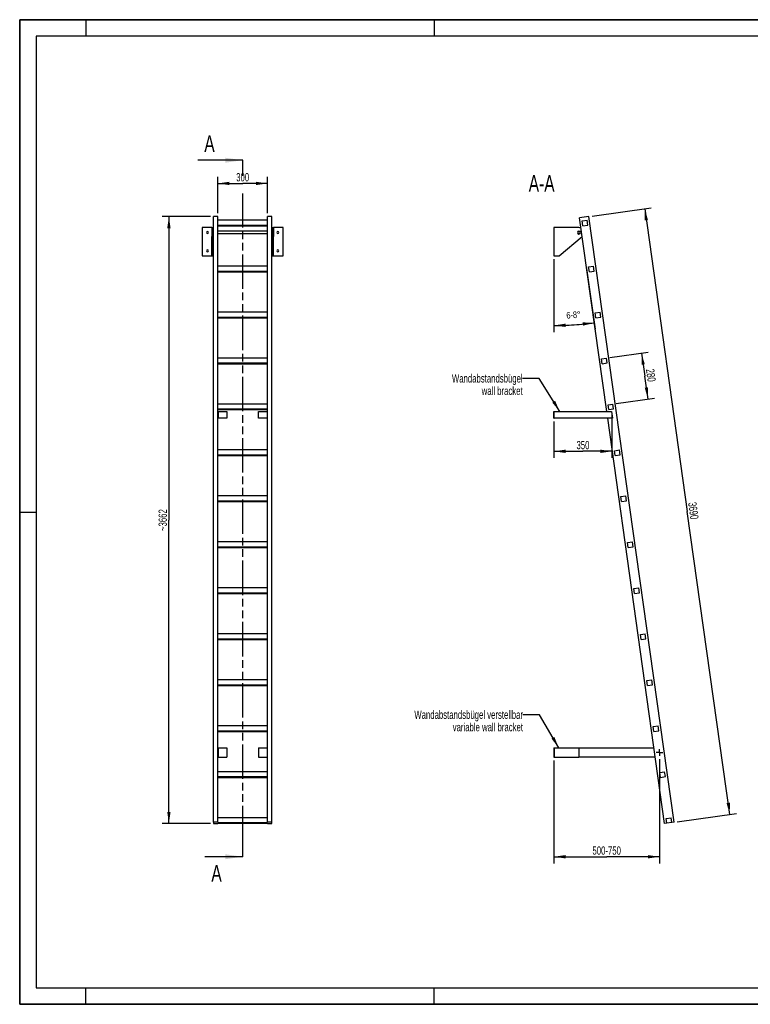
# Model space of a CAD drawing. Header units: millimetres. Extents: x 0 to 8400, y 0 to 5940.
# Tile 1 of 2: x 0 to 4408, y 0 to 5940. Entities that reach past the tile are written whole.
import ezdxf

# ---------------------------------------------------------------- set-up
doc = ezdxf.new("R2010")
doc.units = ezdxf.units.MM
doc.header["$LTSCALE"] = 462
doc.linetypes.add('CENTER', pattern=[0.6, 0.375, -0.075, 0.075, -0.075])
doc.linetypes.add('PHANTOM', pattern=[0.8, 0.45, -0.05, 0.1, -0.05, 0.1, -0.05])
doc.layers.get('0').update_dxf_attribs({"linetype": 'CONTINUOUS'})
for name, color, linetype in [('005_AXIS', 7, 'CONTINUOUS'), ('050_DIMENSIONING', 7, 'CONTINUOUS'), ('053_NOTES', 7, 'CONTINUOUS'), ('HATCHING_BL0', 7, 'CONTINUOUS')]:
    doc.layers.add(name, color=color, linetype=linetype)
doc.styles.get("Standard").update_dxf_attribs({"font": 'txt', "width": 0.7})
doc.dimstyles.new('DIMSTYLE_1', dxfattribs={"dimtxt": 50, "dimasz": 70, "dimexe": 2, "dimexo": 1, "dimtad": 1, "dimdec": 1, "dimtxsty": 'Standard', "dimblk": '_FILLED', "dimblk1": '_FILLED', "dimblk2": '_FILLED', "dimcen": 0.09, "dimazin": 2, "dimtp": 0.5, "dimtm": 0.5, "dimtfac": 1, "dimtdec": 1, "dimtofl": 0, "dimtmove": 0, "dimatfit": 3, "dimldrblk": '_FILLED', "dimfxl": 1, "dimtolj": 1, "dimarcsym": 0})
doc.dimstyles.new('DIMSTYLE_2', dxfattribs={"dimtxt": 40, "dimasz": 70, "dimexe": 2, "dimexo": 1, "dimgap": 2, "dimtad": 1, "dimdec": 1, "dimtxsty": 'Standard', "dimblk": '_FILLED', "dimblk1": '_FILLED', "dimblk2": '_FILLED', "dimcen": 0.09, "dimazin": 2, "dimtp": 0.5, "dimtm": 0.5, "dimtfac": 1, "dimtdec": 1, "dimtofl": 0, "dimtmove": 0, "dimatfit": 3, "dimldrblk": '_FILLED', "dimfxl": 1, "dimtolj": 1, "dimarcsym": 0})
doc.dimstyles.new('DIMSTYLE_3', dxfattribs={"dimtxt": 50, "dimasz": 70, "dimexe": 2, "dimexo": 1, "dimtad": 1, "dimdec": 1, "dimtxsty": 'Standard', "dimblk": '_FILLED', "dimblk1": '_FILLED', "dimblk2": '_FILLED', "dimcen": 0.09, "dimazin": 2, "dimtp": 2, "dimtm": 2, "dimtfac": 1, "dimtdec": 1, "dimtofl": 0, "dimtmove": 0, "dimatfit": 3, "dimldrblk": '_FILLED', "dimfxl": 1, "dimtolj": 1, "dimarcsym": 0})
doc.dimstyles.new('DIMSTYLE_4', dxfattribs={"dimtxt": 50, "dimasz": 70, "dimexe": 2, "dimexo": 1, "dimtad": 1, "dimdec": 0, "dimtxsty": 'Standard', "dimblk": '_FILLED', "dimblk1": '_FILLED', "dimblk2": '_FILLED', "dimcen": 0.09, "dimazin": 2, "dimtp": 2, "dimtm": 2, "dimtfac": 1, "dimtdec": 0, "dimtofl": 0, "dimtmove": 0, "dimatfit": 3, "dimldrblk": '_FILLED', "dimfxl": 1, "dimtolj": 1, "dimarcsym": 0})
doc.dimstyles.new('DIMSTYLE_5', dxfattribs={"dimtxt": 50, "dimasz": 70, "dimexe": 2, "dimexo": 1, "dimtad": 1, "dimtxsty": 'Standard', "dimblk": '_FILLED', "dimblk1": '_FILLED', "dimblk2": '_FILLED', "dimcen": 0.09, "dimazin": 2, "dimtp": 0.5, "dimtm": 0.5, "dimtfac": 1, "dimtofl": 0, "dimtmove": 0, "dimatfit": 3, "dimldrblk": '_FILLED', "dimfxl": 1, "dimtolj": 1, "dimarcsym": 0})
doc.dimstyles.new('DIMSTYLE_6', dxfattribs={"dimtxt": 50, "dimasz": 70, "dimexe": 2, "dimexo": 1, "dimtad": 1, "dimtxsty": 'Standard', "dimblk": '_FILLED', "dimblk1": '_FILLED', "dimblk2": '_FILLED', "dimcen": 0.09, "dimazin": 2, "dimtp": 0.8, "dimtm": 0.8, "dimtfac": 1, "dimtofl": 0, "dimtmove": 0, "dimatfit": 3, "dimldrblk": '_FILLED', "dimfxl": 1, "dimtolj": 1, "dimarcsym": 0})
doc.dimstyles.get("Standard").update_dxf_attribs({"dimtxt": 50, "dimasz": 70, "dimexe": 2, "dimexo": 1, "dimtad": 1, "dimtxsty": 'Standard', "dimblk": '_FILLED', "dimblk1": '_FILLED', "dimblk2": '_FILLED', "dimcen": 0.09, "dimazin": 2, "dimtol": 1, "dimtp": 0.01, "dimtm": 0.01, "dimtfac": 1, "dimtofl": 0, "dimtmove": 0, "dimatfit": 3, "dimldrblk": '_FILLED', "dimfxl": 1, "dimtolj": 1, "dimarcsym": 0})

# ---------------------------------------------------------------- blocks, each defined once
blk = doc.blocks.new('_FILLED')
at = {"color": 0, "linetype": 'ByBlock'}
blk.add_solid([(0, 0), (-1, 0.143), (-1, -0.143)], dxfattribs=at)
blk = doc.blocks.new('*D2')
at = {"layer": '050_DIMENSIONING', "color": 2, "linetype": 'Continuous', "transparency": 16777216}
for p, q in [((1195.2, 4772.2), (1195.2, 4992.2)), ((1495.2, 4772.2), (1495.2, 4992.2)), ((1195.2, 4952.2), (1345.2, 4952.2)), ((1495.2, 4952.2), (1345.2, 4952.2))]:
    blk.add_line(p, q, dxfattribs=at)
at = {"layer": '050_DIMENSIONING', "color": 2, "linetype": 'Continuous', "transparency": 16777216, "xscale": 70, "yscale": 70, "zscale": 70, "rotation": 180}
blk.add_blockref('_FILLED', (1195.2, 4952.2), dxfattribs=at)
at = {"layer": '050_DIMENSIONING', "color": 2, "linetype": 'Continuous', "transparency": 16777216, "xscale": 70, "yscale": 70, "zscale": 70}
blk.add_blockref('_FILLED', (1495.2, 4952.2), dxfattribs=at)
at = {"layer": '050_DIMENSIONING', "color": 2, "linetype": 'Continuous', "transparency": 16777216, "insert": (1345.2, 5014.7), "char_height": 50, "width": 171.429, "attachment_point": 2, "line_spacing_factor": 0.9}
blk.add_mtext('300', dxfattribs=at)
blk = doc.blocks.new('*D3')
at = {"layer": '050_DIMENSIONING', "color": 2, "linetype": 'Continuous', "transparency": 16777216}
for p, q in [((3223.2, 4495.9), (3223.2, 4055)), ((3420.3, 4439.1), (3471.8, 4072.4))]:
    blk.add_line(p, q, dxfattribs=at)
for start, end in [(270, 274), (274, 278)]:
    blk.add_arc((3223.2, 5841.7), 1746.7, start, end, dxfattribs=at)
for points in [[(3292.9, 4106.4), (3223.2, 4095), (3293.3, 4086.4)], [(3397.9, 4093.8), (3466.3, 4112), (3395.6, 4113.6)]]:
    blk.add_solid(points, dxfattribs=at)
at = {"layer": '050_DIMENSIONING', "color": 2, "linetype": 'Continuous', "transparency": 16777216, "insert": (3339.4, 4179.1), "char_height": 40, "width": 177.143, "attachment_point": 2, "rotation": 4, "line_spacing_factor": 0.9}
blk.add_mtext('6-8\\fgdt;{\\W1.0;{\\fgdt;~}}', dxfattribs=at)
blk = doc.blocks.new('*D4')
at = {"layer": '050_DIMENSIONING', "color": 2, "linetype": 'Continuous', "transparency": 16777216}
for p, q in [((3453.7, 4754.9), (3810.1, 4805)), ((3770.5, 4799.5), (4027.3, 2972.4)), ((4284.1, 1145.4), (4027.3, 2972.4)), ((3967.2, 1100.9), (4323.7, 1151))]:
    blk.add_line(p, q, dxfattribs=at)
at = {"layer": '050_DIMENSIONING', "color": 2, "linetype": 'Continuous', "transparency": 16777216, "xscale": 70, "yscale": 70, "zscale": 70}
for p, rotation in [((3770.5, 4799.5), 98), ((4284.1, 1145.4), 278)]:
    blk.add_blockref('_FILLED', p, dxfattribs=dict(at, rotation=rotation))
at = {"layer": '050_DIMENSIONING', "color": 2, "linetype": 'Continuous', "transparency": 16777216, "insert": (4089.2, 2981.1), "char_height": 50, "width": 230.357, "attachment_point": 2, "rotation": 278, "line_spacing_factor": 0.9}
blk.add_mtext('3690', dxfattribs=at)
blk = doc.blocks.new('*D5')
at = {"layer": '050_DIMENSIONING', "color": 2, "linetype": 'Continuous', "transparency": 16777216}
for p, q in [((1150.2, 4752.2), (860.2, 4752.2)), ((900.2, 4752.2), (900.2, 2921.1)), ((900.2, 1090.1), (900.2, 2921.1)), ((1150.2, 1090.1), (860.2, 1090.1))]:
    blk.add_line(p, q, dxfattribs=at)
at = {"layer": '050_DIMENSIONING', "color": 2, "linetype": 'Continuous', "transparency": 16777216, "xscale": 70, "yscale": 70, "zscale": 70}
for p, rotation in [((900.2, 4752.2), 90), ((900.2, 1090.1), 270)]:
    blk.add_blockref('_FILLED', p, dxfattribs=dict(at, rotation=rotation))
at = {"layer": '050_DIMENSIONING', "color": 2, "linetype": 'Continuous', "transparency": 16777216, "insert": (837.7, 2921.1), "char_height": 50, "width": 289.286, "attachment_point": 2, "rotation": 90, "line_spacing_factor": 0.9}
blk.add_mtext('~3662', dxfattribs=at)
blk = doc.blocks.new('*D6')
at = {"layer": '050_DIMENSIONING', "color": 2, "linetype": 'Continuous', "transparency": 16777216}
for p, q in [((3223.2, 3516.1), (3223.2, 3296.1)), ((3573.2, 3557.5), (3573.2, 3296.1)), ((3223.2, 3336.1), (3398.2, 3336.1)), ((3573.2, 3336.1), (3398.2, 3336.1))]:
    blk.add_line(p, q, dxfattribs=at)
at = {"layer": '050_DIMENSIONING', "color": 2, "linetype": 'Continuous', "transparency": 16777216, "xscale": 70, "yscale": 70, "zscale": 70, "rotation": 180}
blk.add_blockref('_FILLED', (3223.2, 3336.1), dxfattribs=at)
at = {"layer": '050_DIMENSIONING', "color": 2, "linetype": 'Continuous', "transparency": 16777216, "xscale": 70, "yscale": 70, "zscale": 70}
blk.add_blockref('_FILLED', (3573.2, 3336.1), dxfattribs=at)
at = {"layer": '050_DIMENSIONING', "color": 2, "linetype": 'Continuous', "transparency": 16777216, "insert": (3398.2, 3398.6), "char_height": 50, "width": 166.071, "attachment_point": 2, "line_spacing_factor": 0.9}
blk.add_mtext('350', dxfattribs=at)
blk = doc.blocks.new('*D7')
at = {"layer": '050_DIMENSIONING', "color": 2, "linetype": 'Continuous', "transparency": 16777216}
for p, q in [((3223.2, 1470.2), (3223.2, 902.6)), ((3859.5, 1478.7), (3859.5, 902.6)), ((3223.2, 902.6), (3223.2, 850.1)), ((3859.5, 902.6), (3859.5, 850.1)), ((3223.2, 890.1), (3541.3, 890.1)), ((3859.5, 890.1), (3541.3, 890.1))]:
    blk.add_line(p, q, dxfattribs=at)
at = {"layer": '050_DIMENSIONING', "color": 2, "linetype": 'Continuous', "transparency": 16777216, "xscale": 70, "yscale": 70, "zscale": 70, "rotation": 180}
blk.add_blockref('_FILLED', (3223.2, 890.1), dxfattribs=at)
at = {"layer": '050_DIMENSIONING', "color": 2, "linetype": 'Continuous', "transparency": 16777216, "xscale": 70, "yscale": 70, "zscale": 70}
blk.add_blockref('_FILLED', (3859.5, 890.1), dxfattribs=at)
at = {"layer": '050_DIMENSIONING', "color": 2, "linetype": 'Continuous', "transparency": 16777216, "insert": (3541.3, 952.6), "char_height": 50, "width": 396.429, "attachment_point": 2, "line_spacing_factor": 0.9}
blk.add_mtext('500-750\\P ', dxfattribs=at)
blk = doc.blocks.new('*D8')
at = {"layer": '050_DIMENSIONING', "color": 2, "linetype": 'Continuous', "transparency": 16777216}
for p, q in [((3560, 3901.4), (3791.2, 3933.9)), ((3751.6, 3928.4), (3771.1, 3789.7)), ((3790.6, 3651.1), (3771.1, 3789.7)), ((3598.9, 3624.2), (3830.2, 3656.7))]:
    blk.add_line(p, q, dxfattribs=at)
at = {"layer": '050_DIMENSIONING', "color": 2, "linetype": 'Continuous', "transparency": 16777216, "xscale": 70, "yscale": 70, "zscale": 70}
for p, rotation in [((3751.6, 3928.4), 98), ((3790.6, 3651.1), 278)]:
    blk.add_blockref('_FILLED', p, dxfattribs=dict(at, rotation=rotation))
at = {"layer": '050_DIMENSIONING', "color": 2, "linetype": 'Continuous', "transparency": 16777216, "insert": (3833, 3798.4), "char_height": 50, "width": 176.786, "attachment_point": 2, "rotation": 278, "line_spacing_factor": 0.9}
blk.add_mtext('280', dxfattribs=at)
blk = doc.blocks.new('XSEC_FILLED')
at = {"color": 0, "linetype": 'ByBlock'}
blk.add_solid([(0, 0), (-1, 0.143), (-1, -0.143)], dxfattribs=at)
blk = doc.blocks.new('HATCHING_BL0', base_point=(1209.9, 2991.1))
at = {"layer": 'HATCHING_BL0', "color": 7, "linetype": 'PHANTOM'}
for p, q in [((1345.2, 4998.5), (1345.2, 5092.2)), ((1345.2, 990.1), (1345.2, 4892.1)), ((1345.2, 890.1), (1345.2, 990.1))]:
    blk.add_line(p, q, dxfattribs=at)
at = {"layer": 'HATCHING_BL0', "color": 7, "linetype": 'Continuous', "char_height": 100, "width": 128.571, "attachment_point": 1, "line_spacing_factor": 0.9}
for insert in [(1113.9, 5242.2), (1156.3, 840.1)]:
    blk.add_mtext('A', dxfattribs=dict(at, insert=insert))
at = {"layer": 'HATCHING_BL0', "color": 7, "linetype": 'Continuous'}
for points in [[(1345.2, 5092.2), (1074.6, 5092.2)], [(1345.2, 890.1), (1117.1, 890.1)]]:
    blk.add_leader(points, dimstyle='Standard', override={"dimasz": 105, "dimtad": 0, "dimldrblk": 'XSEC_FILLED'}, dxfattribs=at)

msp = doc.modelspace()

# ---------------------------------------------------------------- hatches: boundary and pattern name
at = {"linetype": 'Continuous'}
h = msp.add_hatch(dxfattribs=at)
h.set_pattern_fill('ANSI31', color=2, angle=90, style=0, pattern_type=2)
h.set_pattern_definition([(135, (3223.16, 4600.9), (-239.875, -239.875), [])])
edge = h.paths.add_edge_path()
edge.add_line((3934.028, 1096.19), (3904.32, 1092.015))
edge.add_line((3904.32, 1092.015), (3900.145, 1121.723))
edge.add_line((3900.145, 1121.723), (3929.853, 1125.899))
edge.add_line((3934.028, 1096.19), (3929.853, 1125.899))
edge = h.paths.add_edge_path()
edge.add_line((3397.73, 4696.591), (3393.555, 4726.299))
edge.add_line((3393.555, 4726.299), (3423.263, 4730.474))
edge.add_line((3427.438, 4700.766), (3423.263, 4730.474))
edge.add_line((3397.73, 4696.591), (3427.438, 4700.766))
edge = h.paths.add_edge_path()
edge.add_line((3436.698, 4419.316), (3432.523, 4449.024))
edge.add_line((3432.523, 4449.024), (3462.231, 4453.199))
edge.add_line((3466.407, 4423.491), (3462.231, 4453.199))
edge.add_line((3436.698, 4419.316), (3466.407, 4423.491))
edge = h.paths.add_edge_path()
edge.add_line((3475.667, 4142.041), (3471.492, 4171.749))
edge.add_line((3471.492, 4171.749), (3501.2, 4175.924))
edge.add_line((3505.375, 4146.216), (3501.2, 4175.924))
edge.add_line((3475.667, 4142.041), (3505.375, 4146.216))
edge = h.paths.add_edge_path()
edge.add_line((3514.635, 3864.766), (3510.46, 3894.474))
edge.add_line((3510.46, 3894.474), (3540.168, 3898.649))
edge.add_line((3544.343, 3868.941), (3540.168, 3898.649))
edge.add_line((3514.635, 3864.766), (3544.343, 3868.941))
edge = h.paths.add_edge_path()
edge.add_line((3553.604, 3587.491), (3549.429, 3617.199))
edge.add_line((3549.429, 3617.199), (3579.137, 3621.374))
edge.add_line((3583.312, 3591.666), (3579.137, 3621.374))
edge.add_line((3553.604, 3587.491), (3583.312, 3591.666))
edge = h.paths.add_edge_path()
edge.add_line((3592.572, 3310.216), (3588.397, 3339.924))
edge.add_line((3588.397, 3339.924), (3618.105, 3344.099))
edge.add_line((3622.28, 3314.391), (3618.105, 3344.099))
edge.add_line((3592.572, 3310.216), (3622.28, 3314.391))
edge = h.paths.add_edge_path()
edge.add_line((3631.541, 3032.941), (3627.366, 3062.649))
edge.add_line((3627.366, 3062.649), (3657.074, 3066.824))
edge.add_line((3661.249, 3037.116), (3657.074, 3066.824))
edge.add_line((3631.541, 3032.941), (3661.249, 3037.116))
edge = h.paths.add_edge_path()
edge.add_line((3670.509, 2755.666), (3666.334, 2785.374))
edge.add_line((3666.334, 2785.374), (3696.042, 2789.549))
edge.add_line((3700.217, 2759.841), (3696.042, 2789.549))
edge.add_line((3670.509, 2755.666), (3700.217, 2759.841))
edge = h.paths.add_edge_path()
edge.add_line((3709.478, 2478.391), (3705.303, 2508.099))
edge.add_line((3705.303, 2508.099), (3735.011, 2512.274))
edge.add_line((3739.186, 2482.566), (3735.011, 2512.274))
edge.add_line((3709.478, 2478.391), (3739.186, 2482.566))
edge = h.paths.add_edge_path()
edge.add_line((3748.446, 2201.116), (3744.271, 2230.824))
edge.add_line((3744.271, 2230.824), (3773.979, 2234.999))
edge.add_line((3778.154, 2205.291), (3773.979, 2234.999))
edge.add_line((3748.446, 2201.116), (3778.154, 2205.291))
edge = h.paths.add_edge_path()
edge.add_line((3787.415, 1923.84), (3783.239, 1953.549))
edge.add_line((3783.239, 1953.549), (3812.948, 1957.724))
edge.add_line((3817.123, 1928.016), (3812.948, 1957.724))
edge.add_line((3787.415, 1923.84), (3817.123, 1928.016))
edge = h.paths.add_edge_path()
edge.add_line((3826.383, 1646.565), (3822.208, 1676.273))
edge.add_line((3822.208, 1676.273), (3851.916, 1680.449))
edge.add_line((3856.091, 1650.741), (3851.916, 1680.449))
edge.add_line((3826.383, 1646.565), (3856.091, 1650.741))
edge = h.paths.add_edge_path()
edge.add_line((3865.352, 1369.29), (3861.176, 1398.998))
edge.add_line((3861.176, 1398.998), (3890.884, 1403.174))
edge.add_line((3895.06, 1373.466), (3890.884, 1403.174))
edge.add_line((3865.352, 1369.29), (3895.06, 1373.466))
edge = h.paths.add_edge_path()
edge.add_arc((3374.162, 4655.915), 7.5, 0, 180)
edge.add_arc((3374.162, 4655.915), 7.5, -180, 0)

# ---------------------------------------------------------------- linework, layer by layer
at = {"color": 7, "linetype": 'Continuous'}
for p, q in [((0, 5940), (8400, 5940)), ((0, 0), (0, 5940)), ((1195.154, 4752.159), (1170.154, 4752.159)), ((1170.154, 4740.377), (1170.154, 4752.159)), ((1195.154, 4453.199), (1195.154, 4752.159)), ((1520.154, 4752.159), (1495.154, 4752.159)), ((1495.154, 4453.199), (1495.154, 4752.159)), ((1520.154, 1098.069), (1520.154, 4752.159)), ((3433.848, 4752.159), (3377.403, 4744.226)), ((3947.397, 1098.069), (3433.848, 4752.159)), ((1170.154, 4601.739), (1170.154, 4740.377)), ((1495.154, 4730.474), (1195.154, 4730.474)), ((1195.154, 4700.766), (1495.154, 4700.766)), ((1195.154, 4696.591), (1495.154, 4696.591)), ((3393.555, 4726.299), (3423.263, 4730.474)), ((3397.73, 4696.591), (3393.555, 4726.299)), ((3397.73, 4696.591), (3427.438, 4700.766)), ((3427.438, 4700.766), (3423.263, 4730.474)), ((1159.154, 4685.915), (1100.154, 4685.915)), ((1159.154, 4685.915), (1159.154, 4665.165)), ((1159.154, 4685.915), (1165.154, 4685.915)), ((1159.154, 4665.165), (1159.154, 4663.415)), ((1159.154, 4663.415), (1159.154, 4655.915)), ((1159.154, 4655.915), (1159.154, 4648.415)), ((1159.154, 4648.415), (1159.154, 4646.665)), ((1159.154, 4646.665), (1159.154, 4632.988)), ((1165.154, 4685.915), (1165.154, 4665.165)), ((1165.154, 4665.165), (1165.154, 4655.915)), ((1165.154, 4655.915), (1165.154, 4646.665)), ((1165.154, 4646.665), (1165.154, 4632.988)), ((1525.154, 4685.915), (1525.154, 4665.165)), ((1525.154, 4685.915), (1531.154, 4685.915)), ((1525.154, 4665.165), (1525.154, 4655.915)), ((1525.154, 4655.915), (1525.154, 4646.665)), ((1525.154, 4646.665), (1525.154, 4632.988)), ((1531.154, 4685.915), (1531.154, 4665.165)), ((1590.154, 4685.915), (1531.154, 4685.915)), ((1531.154, 4665.165), (1531.154, 4663.415)), ((1531.154, 4663.415), (1531.154, 4655.915)), ((1531.154, 4655.915), (1531.154, 4648.415)), ((1531.154, 4648.415), (1531.154, 4646.665)), ((1531.154, 4646.665), (1531.154, 4632.988)), ((3374.162, 4685.915), (3223.162, 4685.915)), ((1159.154, 4515.915), (1159.154, 4632.988)), ((1165.154, 4515.915), (1165.154, 4632.988)), ((1170.154, 4597.564), (1170.154, 4601.739)), ((1170.154, 1098.069), (1170.154, 4597.564)), ((1525.154, 4515.915), (1525.154, 4632.988)), ((1531.154, 4515.915), (1531.154, 4632.988)), ((3254.778, 4515.915), (3393.086, 4632.631)), ((1100.154, 4515.915), (1159.154, 4515.915)), ((1159.154, 4515.915), (1165.154, 4515.915)), ((1525.154, 4515.915), (1531.154, 4515.915)), ((1531.154, 4515.915), (1590.154, 4515.915)), ((3223.162, 4515.915), (3254.778, 4515.915)), ((1195.154, 4423.491), (1195.154, 4453.199)), ((1495.154, 4453.199), (1195.154, 4453.199)), ((1195.154, 4419.316), (1195.154, 4423.491)), ((1195.154, 4423.491), (1495.154, 4423.491)), ((1195.154, 4175.924), (1195.154, 4419.316)), ((1195.154, 4419.316), (1495.154, 4419.316)), ((1495.154, 4423.491), (1495.154, 4453.199)), ((1495.154, 4419.316), (1495.154, 4423.491)), ((1495.154, 4175.924), (1495.154, 4419.316)), ((3432.523, 4449.024), (3462.231, 4453.199)), ((3436.698, 4419.316), (3432.523, 4449.024)), ((3436.698, 4419.316), (3466.407, 4423.491)), ((3466.407, 4423.491), (3462.231, 4453.199)), ((1195.154, 4146.216), (1195.154, 4175.924)), ((1495.154, 4175.924), (1195.154, 4175.924)), ((1495.154, 4146.216), (1495.154, 4175.924)), ((3471.492, 4171.749), (3501.2, 4175.924)), ((3475.667, 4142.041), (3471.492, 4171.749)), ((3505.375, 4146.216), (3501.2, 4175.924)), ((1195.154, 4142.041), (1195.154, 4146.216)), ((1195.154, 4146.216), (1495.154, 4146.216)), ((1195.154, 3898.649), (1195.154, 4142.041)), ((1195.154, 4142.041), (1495.154, 4142.041)), ((1495.154, 4142.041), (1495.154, 4146.216)), ((1495.154, 3898.649), (1495.154, 4142.041)), ((3475.667, 4142.041), (3505.375, 4146.216)), ((1195.154, 3868.941), (1195.154, 3898.649)), ((1495.154, 3898.649), (1195.154, 3898.649)), ((1195.154, 3864.766), (1195.154, 3868.941)), ((1195.154, 3868.941), (1495.154, 3868.941)), ((1195.154, 3621.374), (1195.154, 3864.766)), ((1195.154, 3864.766), (1495.154, 3864.766)), ((1495.154, 3868.941), (1495.154, 3898.649)), ((1495.154, 3864.766), (1495.154, 3868.941)), ((1495.154, 3621.374), (1495.154, 3864.766)), ((3510.46, 3894.474), (3540.168, 3898.649)), ((3514.635, 3864.766), (3510.46, 3894.474)), ((3514.635, 3864.766), (3544.343, 3868.941)), ((3544.343, 3868.941), (3540.168, 3898.649)), ((1195.154, 3591.666), (1195.154, 3621.374)), ((1495.154, 3621.374), (1195.154, 3621.374)), ((1195.154, 3587.491), (1195.154, 3591.666)), ((1195.154, 3591.666), (1495.154, 3591.666)), ((1195.154, 3576.11), (1195.154, 3587.491)), ((1195.154, 3587.491), (1495.154, 3587.491)), ((1195.154, 3536.11), (1195.154, 3576.11)), ((1197.154, 3576.11), (1250.154, 3576.11)), ((1250.154, 3576.11), (1250.154, 3536.11)), ((1440.154, 3576.11), (1493.154, 3576.11)), ((1440.154, 3536.11), (1440.154, 3576.11)), ((1495.154, 3591.666), (1495.154, 3621.374)), ((1495.154, 3587.491), (1495.154, 3591.666)), ((1495.154, 3576.11), (1495.154, 3587.491)), ((1495.154, 3536.11), (1495.154, 3576.11)), ((3223.162, 3536.11), (3223.162, 3576.11)), ((3223.162, 3576.11), (3225.162, 3576.11)), ((3225.162, 3536.11), (3225.162, 3576.11)), ((3225.162, 3576.11), (3570.351, 3576.11)), ((3549.429, 3617.199), (3579.137, 3621.374)), ((3553.604, 3587.491), (3549.429, 3617.199)), ((3553.604, 3587.491), (3583.312, 3591.666)), ((3583.312, 3591.666), (3579.137, 3621.374)), ((1195.154, 3344.099), (1195.154, 3536.11)), ((1250.154, 3536.11), (1197.154, 3536.11)), ((1493.154, 3536.11), (1440.154, 3536.11)), ((1495.154, 3344.099), (1495.154, 3536.11)), ((3223.162, 3536.11), (3225.162, 3536.11)), ((3575.972, 3536.11), (3225.162, 3536.11)), ((1195.154, 3314.391), (1195.154, 3344.099)), ((1495.154, 3344.099), (1195.154, 3344.099)), ((1495.154, 3314.391), (1495.154, 3344.099)), ((3588.397, 3339.924), (3618.105, 3344.099)), ((3592.572, 3310.216), (3588.397, 3339.924)), ((3622.28, 3314.391), (3618.105, 3344.099)), ((1195.154, 3310.216), (1195.154, 3314.391)), ((1195.154, 3314.391), (1495.154, 3314.391)), ((1195.154, 3066.824), (1195.154, 3310.216)), ((1195.154, 3310.216), (1495.154, 3310.216)), ((1495.154, 3310.216), (1495.154, 3314.391)), ((1495.154, 3066.824), (1495.154, 3310.216)), ((3592.572, 3310.216), (3622.28, 3314.391)), ((1195.154, 3037.116), (1195.154, 3066.824)), ((1495.154, 3066.824), (1195.154, 3066.824)), ((1195.154, 3032.941), (1195.154, 3037.116)), ((1195.154, 3037.116), (1495.154, 3037.116)), ((1195.154, 2789.549), (1195.154, 3032.941)), ((1195.154, 3032.941), (1495.154, 3032.941)), ((1495.154, 3037.116), (1495.154, 3066.824)), ((1495.154, 3032.941), (1495.154, 3037.116)), ((1495.154, 2789.549), (1495.154, 3032.941)), ((3627.366, 3062.649), (3657.074, 3066.824)), ((3631.541, 3032.941), (3627.366, 3062.649)), ((3631.541, 3032.941), (3661.249, 3037.116)), ((3661.249, 3037.116), (3657.074, 3066.824)), ((1195.154, 2759.841), (1195.154, 2789.549)), ((1495.154, 2789.549), (1195.154, 2789.549)), ((1195.154, 2755.666), (1195.154, 2759.841)), ((1195.154, 2759.841), (1495.154, 2759.841)), ((1195.154, 2512.274), (1195.154, 2755.666)), ((1195.154, 2755.666), (1495.154, 2755.666)), ((1495.154, 2759.841), (1495.154, 2789.549)), ((1495.154, 2755.666), (1495.154, 2759.841)), ((1495.154, 2512.274), (1495.154, 2755.666)), ((3666.334, 2785.374), (3696.042, 2789.549)), ((3670.509, 2755.666), (3666.334, 2785.374)), ((3670.509, 2755.666), (3700.217, 2759.841)), ((3700.217, 2759.841), (3696.042, 2789.549)), ((1195.154, 2482.566), (1195.154, 2512.274)), ((1495.154, 2512.274), (1195.154, 2512.274)), ((1495.154, 2482.566), (1495.154, 2512.274)), ((3705.303, 2508.099), (3735.011, 2512.274)), ((3709.478, 2478.391), (3705.303, 2508.099)), ((3739.186, 2482.566), (3735.011, 2512.274)), ((1195.154, 2478.391), (1195.154, 2482.566)), ((1195.154, 2482.566), (1495.154, 2482.566)), ((1195.154, 2234.999), (1195.154, 2478.391)), ((1195.154, 2478.391), (1495.154, 2478.391)), ((1495.154, 2478.391), (1495.154, 2482.566)), ((1495.154, 2234.999), (1495.154, 2478.391)), ((3709.478, 2478.391), (3739.186, 2482.566)), ((1195.154, 2205.291), (1195.154, 2234.999)), ((1495.154, 2234.999), (1195.154, 2234.999)), ((1195.154, 2201.116), (1195.154, 2205.291)), ((1195.154, 2205.291), (1495.154, 2205.291)), ((1195.154, 1957.724), (1195.154, 2201.116)), ((1195.154, 2201.116), (1495.154, 2201.116)), ((1495.154, 2205.291), (1495.154, 2234.999)), ((1495.154, 2201.116), (1495.154, 2205.291)), ((1495.154, 1957.724), (1495.154, 2201.116)), ((3744.271, 2230.824), (3773.979, 2234.999)), ((3748.446, 2201.116), (3744.271, 2230.824)), ((3748.446, 2201.116), (3778.154, 2205.291)), ((3778.154, 2205.291), (3773.979, 2234.999)), ((1195.154, 1928.016), (1195.154, 1957.724)), ((1495.154, 1957.724), (1195.154, 1957.724)), ((1195.154, 1923.84), (1195.154, 1928.016)), ((1195.154, 1928.016), (1495.154, 1928.016)), ((1195.154, 1680.449), (1195.154, 1923.84)), ((1195.154, 1923.84), (1495.154, 1923.84)), ((1495.154, 1928.016), (1495.154, 1957.724)), ((1495.154, 1923.84), (1495.154, 1928.016)), ((1495.154, 1680.449), (1495.154, 1923.84)), ((3783.239, 1953.549), (3812.948, 1957.724)), ((3787.415, 1923.84), (3783.239, 1953.549)), ((3787.415, 1923.84), (3817.123, 1928.016)), ((3817.123, 1928.016), (3812.948, 1957.724)), ((1195.154, 1650.741), (1195.154, 1680.449)), ((1495.154, 1680.449), (1195.154, 1680.449)), ((1495.154, 1650.741), (1495.154, 1680.449)), ((3822.208, 1676.273), (3851.916, 1680.449)), ((3826.383, 1646.565), (3822.208, 1676.273)), ((3856.091, 1650.741), (3851.916, 1680.449)), ((1195.154, 1646.565), (1195.154, 1650.741)), ((1195.154, 1650.741), (1495.154, 1650.741)), ((1195.154, 1403.174), (1195.154, 1646.565)), ((1195.154, 1646.565), (1495.154, 1646.565)), ((1495.154, 1646.565), (1495.154, 1650.741)), ((1495.154, 1403.174), (1495.154, 1646.565)), ((3826.383, 1646.565), (3856.091, 1650.741)), ((1195.154, 1547.21), (1197.154, 1547.21)), ((1197.154, 1547.21), (1197.154, 1490.21)), ((1197.154, 1547.21), (1250.154, 1547.21)), ((1250.154, 1547.21), (1250.154, 1490.21)), ((1440.154, 1547.21), (1440.154, 1490.21)), ((1440.154, 1547.21), (1493.154, 1547.21)), ((1493.154, 1547.21), (1493.154, 1490.21)), ((1493.154, 1547.21), (1495.154, 1547.21)), ((3223.162, 1547.21), (3223.162, 1490.21)), ((3223.162, 1547.21), (3225.162, 1547.21)), ((3225.162, 1547.21), (3225.162, 1490.21)), ((3225.162, 1547.21), (3373.162, 1547.21)), ((3373.162, 1547.21), (3373.162, 1490.21)), ((3373.162, 1547.21), (3826.714, 1547.21)), ((1195.154, 1490.21), (1197.154, 1490.21)), ((1197.154, 1490.21), (1250.154, 1490.21)), ((1440.154, 1490.21), (1493.154, 1490.21)), ((1493.154, 1490.21), (1495.154, 1490.21)), ((3223.162, 1490.21), (3225.162, 1490.21)), ((3225.162, 1490.21), (3373.162, 1490.21)), ((3834.725, 1490.21), (3373.162, 1490.21)), ((1195.154, 1373.466), (1195.154, 1403.174)), ((1495.154, 1403.174), (1195.154, 1403.174)), ((1195.154, 1369.29), (1195.154, 1373.466)), ((1195.154, 1373.466), (1495.154, 1373.466)), ((1195.154, 1125.899), (1195.154, 1369.29)), ((1195.154, 1369.29), (1495.154, 1369.29)), ((1495.154, 1373.466), (1495.154, 1403.174)), ((1495.154, 1369.29), (1495.154, 1373.466)), ((1495.154, 1125.899), (1495.154, 1369.29)), ((3861.176, 1398.998), (3890.884, 1403.174)), ((3865.352, 1369.29), (3861.176, 1398.998)), ((3865.352, 1369.29), (3895.06, 1373.466)), ((3895.06, 1373.466), (3890.884, 1403.174)), ((1170.154, 1098.069), (1170.154, 1090.136)), ((1195.154, 1098.069), (1170.154, 1098.069)), ((1170.154, 1090.136), (1195.154, 1090.136)), ((1195.154, 1098.069), (1195.154, 1125.899)), ((1495.154, 1125.899), (1195.154, 1125.899)), ((1195.154, 1096.19), (1195.154, 1098.069)), ((1195.154, 1096.19), (1495.154, 1096.19)), ((1195.154, 1090.136), (1195.154, 1092.015)), ((1195.154, 1092.015), (1495.154, 1092.015)), ((1495.154, 1098.069), (1495.154, 1125.899)), ((1495.154, 1098.069), (1495.154, 1096.19)), ((1520.154, 1098.069), (1495.154, 1098.069)), ((1495.154, 1092.015), (1495.154, 1090.136)), ((1495.154, 1090.136), (1520.154, 1090.136)), ((1520.154, 1090.136), (1520.154, 1098.069)), ((3904.32, 1092.015), (3890.951, 1090.136)), ((3900.145, 1121.723), (3929.853, 1125.899)), ((3904.32, 1092.015), (3900.145, 1121.723)), ((3934.028, 1096.19), (3904.32, 1092.015)), ((3934.028, 1096.19), (3929.853, 1125.899)), ((3947.397, 1098.069), (3934.028, 1096.19)), ((0, 0), (8400, 0))]:
    msp.add_line(p, q, dxfattribs=at)
at = {"color": 3, "linetype": 'Continuous'}
for p, q in [((0, 5940), (0, 0)), ((8400, 5940), (0, 5940)), ((400, 5940), (400, 5840)), ((2500, 5940), (2500, 5840)), ((0, 2970), (100, 2970)), ((400, 0), (400, 100)), ((2500, 0), (2500, 100)), ((8400, 0), (0, 0))]:
    msp.add_line(p, q, dxfattribs=at)
at = {"color": 5, "linetype": 'Continuous'}
for p, q in [((100, 5840), (100, 100)), ((8300, 5840), (100, 5840)), ((100, 100), (8300, 100))]:
    msp.add_line(p, q, dxfattribs=at)
at = {"color": 9, "linetype": 'Continuous'}
for p, q in [((1165.154, 4632.988), (1159.154, 4632.988)), ((1531.154, 4632.988), (1525.154, 4632.988))]:
    msp.add_line(p, q, dxfattribs=at)
at = {"color": 7, "linetype": 'Continuous'}
for radius, start, end in [(7.5, 0, 180), (7.5, 180, 360), (30, 66.8765826, 90)]:
    msp.add_arc((3374.162, 4655.915), radius, start, end, dxfattribs=at)
at = {"layer": '005_AXIS', "color": 7, "linetype": 'Continuous'}
for p, q in [((3541.571, 3576.11), (3377.403, 4744.226)), ((1100.154, 4685.915), (1100.154, 4515.915)), ((1170.154, 4663.415), (1165.154, 4663.415)), ((1170.154, 4648.415), (1165.154, 4648.415)), ((1495.154, 4663.415), (1195.154, 4663.415)), ((1495.154, 4648.415), (1195.154, 4648.415)), ((1525.154, 4663.415), (1520.154, 4663.415)), ((1525.154, 4648.415), (1520.154, 4648.415)), ((1590.154, 4515.915), (1590.154, 4685.915)), ((3223.162, 4685.915), (3223.162, 4515.915)), ((1195.154, 3576.11), (1197.154, 3576.11)), ((1197.154, 3576.11), (1197.154, 3536.11)), ((1495.154, 3576.11), (1493.154, 3576.11)), ((1493.154, 3576.11), (1493.154, 3536.11)), ((3570.351, 3576.11), (3575.972, 3536.11)), ((1195.154, 3536.11), (1197.154, 3536.11)), ((1495.154, 3536.11), (1493.154, 3536.11)), ((3890.951, 1090.136), (3547.192, 3536.11))]:
    msp.add_line(p, q, dxfattribs=at)
at = {"layer": '005_AXIS', "color": 7, "linetype": 'CENTER'}
for q in [(3839.499, 1518.71), (3859.499, 1538.71), (3879.5, 1518.71), (3859.499, 1498.71)]:
    msp.add_line((3859.499, 1518.71), q, dxfattribs=at)
at = {"layer": '005_AXIS', "color": 7, "linetype": 'Continuous'}
for centre, radius, start, end in [((1132.654, 4655.915), 6.5, 0, 180), ((1132.654, 4655.915), 6.5, 180, 360), ((1557.654, 4655.915), 6.5, 0, 180), ((1557.654, 4655.915), 6.5, 180, 360), ((3374.162, 4655.915), 9.25, 0, 180), ((3374.162, 4655.915), 9.25, 180, 360), ((1132.654, 4545.915), 6.5, 0, 180), ((1132.654, 4545.915), 6.5, 180, 360), ((1557.654, 4545.915), 6.5, 0, 180), ((1557.654, 4545.915), 6.5, 180, 360)]:
    msp.add_arc(centre, radius, start, end, dxfattribs=at)

# ---------------------------------------------------------------- block references
at = {"layer": 'HATCHING_BL0'}
msp.add_blockref('HATCHING_BL0', (1209.898, 2991.147), dxfattribs=at)

# ---------------------------------------------------------------- texts
at = {"layer": '053_NOTES', "color": 2, "linetype": 'Continuous', "attachment_point": 3, "line_spacing_factor": 0.9}
for s, insert, char_height, width in [('A-A', (3226.953, 5002.159), 100, 392.85714), ('Wandabstandsbügel\\Pwall bracket', (3034.265, 3801.11), 50, 945.35714), ('Wandabstandsbügel verstellbar\\Pvariable wall bracket', (3036.379, 1772.21), 50, 1540)]:
    msp.add_mtext(s, dxfattribs=dict(at, insert=insert, char_height=char_height, width=width))

# ---------------------------------------------------------------- dimensions: what is measured, and where the dimension line sits
at = {"layer": '050_DIMENSIONING', "color": 2, "linetype": 'Continuous'}
for base, p1, p2, dimstyle, picture, middle in [((1495.154, 4952.159), (1195.154, 4771.159), (1495.154, 4771.159), 'DIMSTYLE_1', '*D2', (1338.011, 4952.159)), ((3573.162, 3336.11), (3223.162, 3517.11), (3573.162, 3558.535), 'DIMSTYLE_5', '*D6', (3391.019, 3336.11))]:
    dim = msp.add_linear_dim(base=base, p1=p1, p2=p2, dimstyle=dimstyle, dxfattribs=at)
    dim.commit()
    dim.dimension.update_dxf_attribs({"geometry": picture, "text_midpoint": middle, "dimtype": 160})
dim = msp.add_linear_dim(base=(900.154, 1090.136), p1=(1151.154, 4752.159), p2=(1151.154, 1090.136), angle=270, text='~<>', dimstyle='DIMSTYLE_4', dxfattribs=at)
dim.commit()
dim.dimension.update_dxf_attribs({"geometry": '*D5', "text_midpoint": (900.154, 2921.147), "dimtype": 160})
for base, p1, p2, dimstyle, picture, middle in [((3770.539, 4799.477), (3966.212, 1100.714), (3452.663, 4754.803), 'DIMSTYLE_3', '*D4', (4026.319, 2979.506)), ((3751.59, 3928.363), (3597.952, 3624.018), (3558.983, 3901.293), 'DIMSTYLE_5', '*D8', (3770.081, 3796.798))]:
    dim = msp.add_linear_dim(base=base, p1=p1, p2=p2, angle=98, dimstyle=dimstyle, dxfattribs=at)
    dim.commit()
    dim.dimension.update_dxf_attribs({"geometry": picture, "text_midpoint": middle, "dimtype": 160})
dim = msp.add_angular_dim_2l(base=(3345.003, 4099.294), line1=((3223.162, 4514.382), (3223.162, 4496.915)), line2=((3417.717, 4457.374), (3420.148, 4440.078)), text='6-<>', dimstyle='DIMSTYLE_2', dxfattribs=at)
dim.commit()
dim.dimension.update_dxf_attribs({"geometry": '*D3', "text_midpoint": (3345.003, 4099.294), "dimtype": 162})
dim = msp.add_linear_dim(base=(3859.499, 890.136), p1=(3223.162, 1471.21), p2=(3859.499, 1479.71), text='500-750\\P ', dimstyle='DIMSTYLE_6', dxfattribs=at)
dim.commit()
dim.dimension.update_dxf_attribs({"geometry": '*D7', "text_midpoint": (3541.331, 890.136), "dimtype": 160})

# ---------------------------------------------------------------- leaders
at = {"layer": '053_NOTES', "color": 2, "linetype": 'Continuous', "annotation_type": 0, "has_hookline": 1, "hookline_direction": 1}
for points, text_width in [([(3258.414, 3576.11), (3134.265, 3776.11), (3034.265, 3776.11)], 578.176), ([(3251.971, 1547.21), (3136.379, 1747.21), (3036.379, 1747.21)], 963.2)]:
    msp.add_leader(points, dimstyle='Standard', override={"dimtad": 0}, dxfattribs=dict(at, text_width=text_width))

doc.saveas('drawing.dxf')
